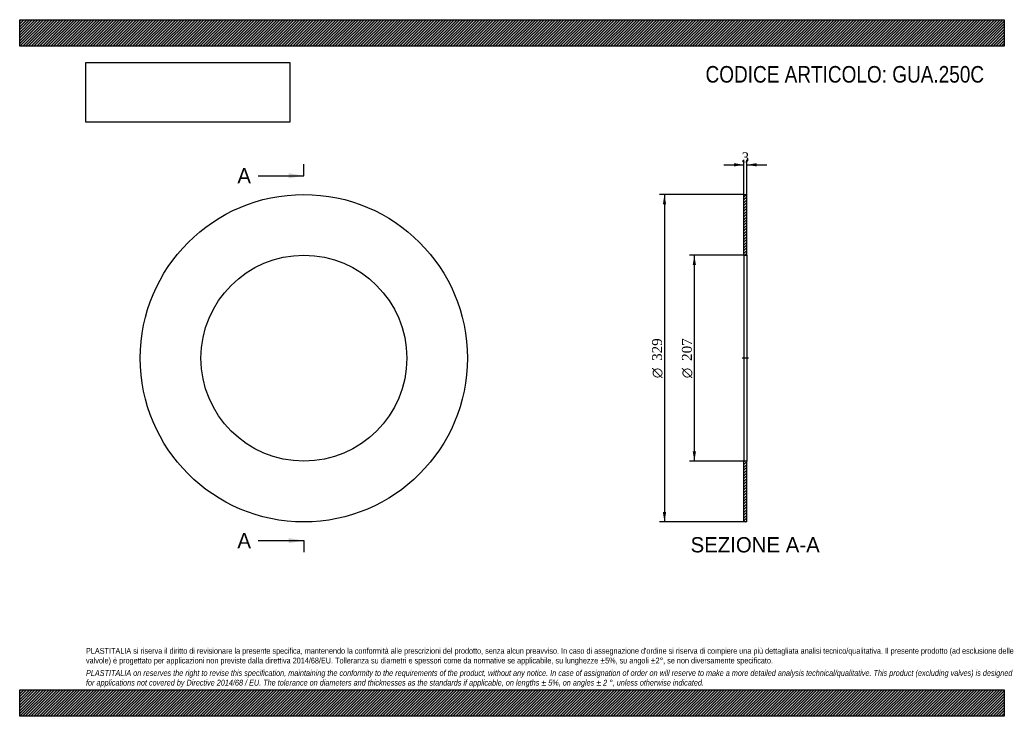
# Model space of a CAD drawing. Header units: millimetres. Extents: x 0 to 990, y 0 to 700.
import ezdxf
from ezdxf.enums import TextEntityAlignment as Align
from ezdxf.lldxf.tags import DXFTag

# ---------------------------------------------------------------- set-up
doc = ezdxf.new("R2010")
doc.units = ezdxf.units.MM
doc.header["$LTSCALE"] = 3.333333
for name, color, linetype in [('Default', 7, 'Continuous'), ('DV2_Default', 7, 'Continuous'), ('GUA.250C', 7, 'Continuous')]:
    doc.layers.add(name, color=color, linetype=linetype)
doc.styles.add('SEACAD_Solid_Edge_ANSI', font='seans.ttf')
doc.styles.add('SEACAD_Solid_Edge_ANSI1_Symbols', font='semeca1.ttf')
doc.styles.add('SEACAD_Times_New_Roman', font='times.ttf')
tags = doc.linetypes.add('CENTER2', pattern=[28.575, 19.05, -3.175, 3.175, -3.175]).pattern_tags.tags
tags[10:11] = [DXFTag(74, 4), DXFTag(75, 0), DXFTag(340, '0'), DXFTag(46, 0.0), DXFTag(50, 0.0), DXFTag(44, 0.0), DXFTag(45, 0.0)]
tags[8:9] = [DXFTag(74, 4), DXFTag(75, 0), DXFTag(340, '0'), DXFTag(46, 0.0), DXFTag(50, 0.0), DXFTag(44, 0.0), DXFTag(45, 0.0)]
tags[6:7] = [DXFTag(74, 4), DXFTag(75, 0), DXFTag(340, '0'), DXFTag(46, 0.0), DXFTag(50, 0.0), DXFTag(44, 0.0), DXFTag(45, 0.0)]
tags[4:5] = [DXFTag(74, 4), DXFTag(75, 0), DXFTag(340, '0'), DXFTag(46, 0.0), DXFTag(50, 0.0), DXFTag(44, 0.0), DXFTag(45, 0.0)]
doc.dimstyles.new('ANSImm', dxfattribs={"dimtxt": 10, "dimasz": 10, "dimexe": 5, "dimexo": 0, "dimgap": 2.5, "dimtad": 1, "dimdsep": 46, "dimtxsty": 'SEACAD_Times_New_Roman', "dimblk1": '_SE_FILLED', "dimblk2": '_SE_FILLED', "dimsah": 1, "dimcen": 5, "dimazin": 0, "dimtfac": 0.85, "dimtdec": 3, "dimtofl": 0, "dimtmove": 0, "dimatfit": 3, "dimfxl": 1, "dimarcsym": 0})
picture_1 = doc.add_image_def('image1.jpg', size_in_pixel=(4302, 1260))

# ---------------------------------------------------------------- blocks, each defined once
blk = doc.blocks.new('SE')
at = {"layer": 'GUA.250C', "color": 7, "linetype": 'Continuous'}
for radius in [164.5, 103.5]:
    blk.add_circle((285.74, 359.86), radius, dxfattribs=at)
blk = doc.blocks.new('SE2')
at = {"color": 7, "linetype": 'Continuous', "style": 'SEACAD_Solid_Edge_ANSI'}
blk.add_text('A', height=15.33, dxfattribs=at).set_placement((218.88, 550.86), align=Align.TOP_LEFT)
blk = doc.blocks.new('SE3')
at = {"color": 7, "linetype": 'Continuous', "style": 'SEACAD_Solid_Edge_ANSI'}
blk.add_text('A', height=15.33, dxfattribs=at).set_placement((218.88, 184.19), align=Align.TOP_LEFT)
blk = doc.blocks.new('SEANNOT_GROUP')
at = {"linetype": 'Continuous'}
blk.add_hatch(color=7, dxfattribs=at).paths.add_polyline_path([(270.41, 540.63), (285.74, 543.19), (270.41, 545.75)])
at = {"color": 7, "linetype": 'Continuous'}
blk.add_lwpolyline([(239.74, 543.19), (285.74, 543.19)], dxfattribs=at)
blk = doc.blocks.new('SEANNOT_GROUP1')
at = {"linetype": 'Continuous'}
blk.add_hatch(color=7, dxfattribs=at).paths.add_polyline_path([(270.41, 173.97), (285.74, 176.52), (270.41, 179.08)])
at = {"color": 7, "linetype": 'Continuous'}
blk.add_lwpolyline([(239.74, 176.52), (285.74, 176.52)], dxfattribs=at)
blk = doc.blocks.new('SE1')
at = {"layer": 'Default', "color": 7, "linetype": 'CENTER2'}
for p, q in [((285.74, 543.19), (285.74, 554.69)), ((285.74, 176.52), (285.74, 165.02))]:
    blk.add_line(p, q, dxfattribs=at)
at = {"layer": 'Default', "color": 7, "linetype": 'CENTER2', "const_width": 0.0001}
blk.add_lwpolyline([(285.74, 543.19), (285.74, 176.52)], dxfattribs=at)
at = {"layer": 'Default'}
for name in ['SE2', 'SEANNOT_GROUP', 'SE3', 'SEANNOT_GROUP1']:
    blk.add_blockref(name, (0, 0), dxfattribs=at)
blk = doc.blocks.new('SE4')
at = {"layer": 'GUA.250C', "linetype": 'Continuous'}
h = blk.add_hatch(dxfattribs=at)
h.set_pattern_fill('LINE', scale=0.62992, angle=45, style=0)
h.paths.add_polyline_path([(731.14, 463.36), (731.14, 524.36), (728.14, 524.36), (728.14, 463.36)])
h = blk.add_hatch(dxfattribs=at)
h.set_pattern_fill('LINE', scale=0.62992, angle=45, style=0)
h.paths.add_polyline_path([(731.14, 195.36), (731.14, 256.36), (728.14, 256.36), (728.14, 195.36)])
at = {"layer": 'DV2_Default', "color": 7, "linetype": 'CENTER2'}
blk.add_line((732.89, 359.86), (726.39, 359.86), dxfattribs=at)
at = {"layer": 'GUA.250C', "color": 7, "linetype": 'Continuous'}
for p, q in [((728.14, 463.36), (728.14, 524.36)), ((728.14, 524.36), (731.14, 524.36)), ((731.14, 463.36), (731.14, 524.36)), ((728.14, 463.36), (728.14, 256.36)), ((728.14, 463.36), (731.14, 463.36)), ((731.14, 463.36), (731.14, 256.36)), ((728.14, 195.36), (728.14, 256.36)), ((731.14, 256.36), (728.14, 256.36)), ((731.14, 195.36), (731.14, 256.36)), ((731.14, 195.36), (728.14, 195.36))]:
    blk.add_line(p, q, dxfattribs=at)
blk = doc.blocks.new('DMBLK27')
at = {"layer": 'Default', "linetype": 'Continuous'}
for points in [[(718.14, 555.87), (718.14, 552.53), (728.14, 554.2)], [(741.14, 555.87), (731.14, 554.2), (741.14, 552.53)]]:
    blk.add_hatch(color=7, dxfattribs=at).paths.add_polyline_path(points)
at = {"layer": 'Default', "color": 7, "linetype": 'Continuous'}
for p, q in [((728.14, 524.36), (728.14, 559.2)), ((731.14, 524.36), (731.14, 559.2)), ((708.14, 554.2), (728.14, 554.2)), ((731.14, 554.2), (751.14, 554.2))]:
    blk.add_line(p, q, dxfattribs=at)
at = {"layer": 'Default', "color": 7, "linetype": 'Continuous', "style": 'SEACAD_Times_New_Roman'}
blk.add_text('3', height=10, dxfattribs=at).set_placement((725.85, 566.7), align=Align.TOP_LEFT)
blk = doc.blocks.new('_SE_FILLED')
at = {"color": 0}
blk.add_line((0, 0), (-1, 0), dxfattribs=at)
blk.add_solid([(0, 0), (-1, -0.1665), (-1, 0.1665), (0, 0)], dxfattribs=at)
blk = doc.blocks.new('GDimGGroup')
at = {"layer": 'Default', "linetype": 'Continuous'}
for points in [[(676.67, 453.36), (680, 453.36), (678.33, 463.36)], [(676.67, 266.36), (678.33, 256.36), (680, 266.36)]]:
    blk.add_hatch(color=7, dxfattribs=at).paths.add_polyline_path(points)
at = {"layer": 'Default', "color": 7, "linetype": 'Continuous'}
for p, q in [((729.64, 463.36), (673.33, 463.36)), ((678.33, 463.36), (678.33, 256.36)), ((729.64, 256.36), (673.33, 256.36))]:
    blk.add_line(p, q, dxfattribs=at)
for s, style, p in [('207', 'SEACAD_Times_New_Roman', (665.83, 357.18)), ('O', 'SEACAD_Solid_Edge_ANSI1_Symbols', (665.83, 339.78))]:
    blk.add_text(s, height=10, rotation=90, dxfattribs=dict(at, style=style)).set_placement(p, align=Align.TOP_LEFT)
blk = doc.blocks.new('GDimGGroup1')
at = {"layer": 'Default', "linetype": 'Continuous'}
for points in [[(646.67, 514.36), (650, 514.36), (648.33, 524.36)], [(646.67, 205.36), (648.33, 195.36), (650, 205.36)]]:
    blk.add_hatch(color=7, dxfattribs=at).paths.add_polyline_path(points)
at = {"layer": 'Default', "color": 7, "linetype": 'Continuous'}
for p, q in [((728.14, 524.36), (643.33, 524.36)), ((648.33, 524.36), (648.33, 195.36)), ((728.14, 195.36), (643.33, 195.36))]:
    blk.add_line(p, q, dxfattribs=at)
for s, style, p in [('329', 'SEACAD_Times_New_Roman', (635.83, 357.18)), ('O', 'SEACAD_Solid_Edge_ANSI1_Symbols', (635.83, 339.78))]:
    blk.add_text(s, height=10, rotation=90, dxfattribs=dict(at, style=style)).set_placement(p, align=Align.TOP_LEFT)

msp = doc.modelspace()

# ---------------------------------------------------------------- hatches: boundary and pattern name
at = {"layer": 'Default', "linetype": 'Continuous'}
h = msp.add_hatch(dxfattribs=at)
h.set_pattern_fill('LINE', scale=0.629921, angle=45, style=0)
h.paths.add_polyline_path([(990, 673.333), (990, 700), (0, 700), (0, 673.333)])
for points in [[(990, 673.333), (990, 700), (0, 700), (0, 673.333)], [(990, 0), (990, 26.667), (0, 26.667), (0, 0)]]:
    msp.add_hatch(color=7, dxfattribs=at).paths.add_polyline_path(points)
h = msp.add_hatch(dxfattribs=at)
h.set_pattern_fill('LINE', scale=0.62992, angle=45, style=0)
h.paths.add_polyline_path([(990, 0), (990, 26.667), (0, 26.667), (0, 0)])

# ---------------------------------------------------------------- linework, layer by layer
at = {"layer": 'Default', "color": 7, "linetype": 'Continuous'}
for p, q in [((0, 700), (990, 700)), ((0, 673.333), (0, 700)), ((990, 700), (990, 673.333)), ((990, 673.333), (0, 673.333)), ((0, 26.667), (990, 26.667)), ((0, 0), (0, 26.667)), ((990, 26.667), (990, 0)), ((990, 0), (0, 0))]:
    msp.add_line(p, q, dxfattribs=at)

# ---------------------------------------------------------------- block references
at = {"layer": 'Default'}
for name in ['SE1', 'SE', 'GDimGGroup1', 'SE4', 'GDimGGroup']:
    msp.add_blockref(name, (0, 0), dxfattribs=at)

# ---------------------------------------------------------------- texts
at = {"layer": 'Default', "color": 7, "linetype": 'Continuous', "style": 'SEACAD_Solid_Edge_ANSI'}
msp.add_text('SEZIONE A-A', height=15.33333, dxfattribs=at).set_placement((674.55, 180.023), align=Align.TOP_LEFT)
at = {"layer": 'Default', "attachment_point": 1}
for s, insert, char_height, width in [('{\\fArial Narrow|b0||i0||c0|p34;\\C7;\\H16.66666667;\\W1.;CODICE ARTICOLO: GUA.250C}', (689.604, 653.445), 16.66667, 283.12836), ("{\\fArial Narrow|b0||i0||c0|p34;\\C7;\\H5.833333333;\\W1.;PLASTITALIA si riserva il diritto di revisionare la presente specifica, mantenendo la conformità alle prescrizioni del prodotto, senza alcun preavviso. In caso di assegnazione d'ordine si riserva di compiere una più dettagliata analisi tecnico/qualitativa. Il presente prodotto (ad esclusione delle \\P}{\\fArial Narrow|b0||i0||c0|p34;\\C7;\\H5.833333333;\\W1.;valvole) è progettato per applicazioni non previste dalla direttiva 2014/68/EU. Tolleranza su diametri e spessori come da normative se applicabile, su lunghezze ±5%, su angoli ±2°, se non diversamente specificato.\\P}{\\fArial Narrow|b0||i0||c0|p34;\\C7;\\H1.666666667;\\W1.;   \\P}{\\fArial Narrow|b0||i1||c0|p34;\\C7;\\H5.833333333;\\W1.;PLASTITALIA on reserves the right to revise this specification, maintaining the conformity to the requirements of the product, without any notice. In case of assignation of order on will reserve to make a more detailed analysis technical/qualitative. This product (excluding valves) is designed \\P}{\\fArial Narrow|b0||i1||c0|p34;\\C7;\\H5.833333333;\\W1.;for applications not covered by Directive 2014/68 / EU. The tolerance on diameters and thicknesses as the standards if applicable, on lengths ± 5%, on angles ± 2 °, unless otherwise indicated.\\P}", (66.667, 68.675), 5.833333, 856.66667)]:
    msp.add_mtext(s, dxfattribs=dict(at, insert=insert, char_height=char_height, width=width))

# ---------------------------------------------------------------- dimensions: what is measured, and where the dimension line sits
at = {"layer": 'Default', "color": 7, "linetype": 'Continuous'}
dim = msp.add_linear_dim(base=(728.143, 554.198), p1=(728.143, 524.356), p2=(731.143, 524.356), angle=0, text='\\A1;<>', dimstyle='ANSImm', dxfattribs=at)
dim.commit()
dim.dimension.update_dxf_attribs({"geometry": 'DMBLK27', "text_midpoint": (729.643, 554.198), "dimtype": 161})

# ---------------------------------------------------------------- pictures from other files: only their frames are drawn
image = msp.add_image(picture_1, insert=(66.667, 597.011), size_in_units=(204.857, 60))
image.dxf.flags = 7

doc.saveas('drawing.dxf')
